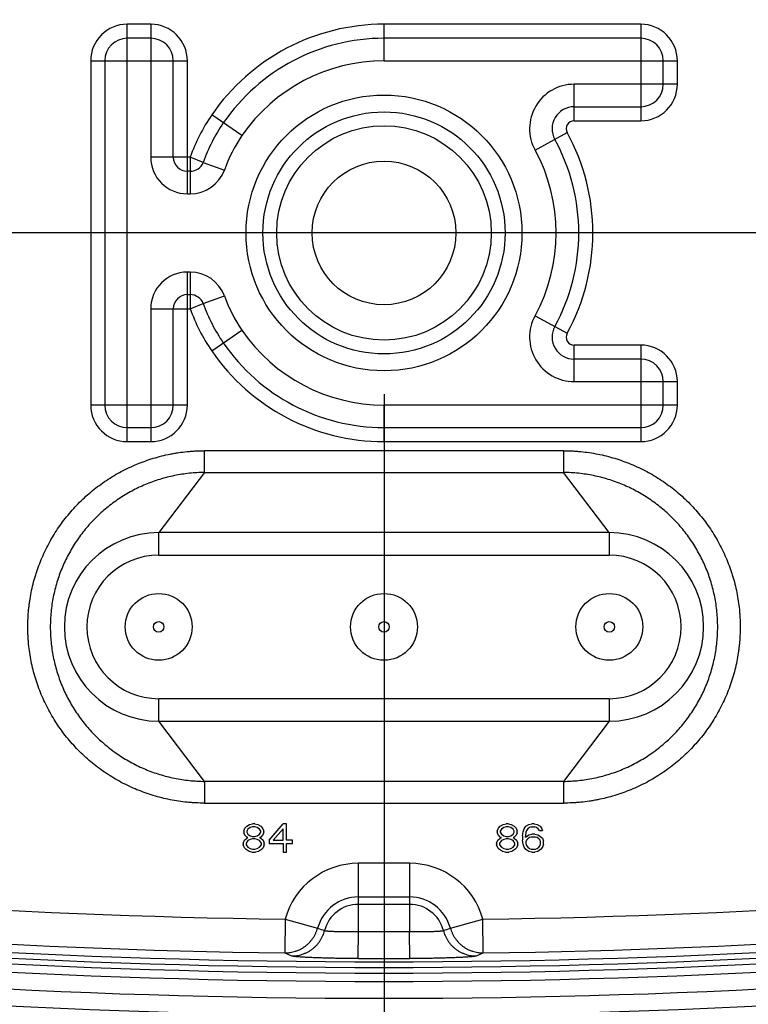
# Model space of a CAD drawing. Header units: inches. Extents: x 0 to 34, y 0 to 22.
# Tile 90 of 124: x 15.707 to 16.217, y 13.936 to 14.624. Entities that reach past the tile are written whole.
import ezdxf

# ---------------------------------------------------------------- set-up
doc = ezdxf.new("R2010")
doc.units = ezdxf.units.IN
doc.header["$LTSCALE"] = 1.87
doc.header["$MEASUREMENT"] = 0
doc.layers.get('0').update_dxf_attribs({"linetype": 'CONTINUOUS'})
doc.layers.add('DIMENSIONS', color=7, linetype='CONTINUOUS')
doc.styles.get("Standard").update_dxf_attribs({"font": 'txt', "width": 0.8})
doc.dimstyles.new('DIMSTYLE_1', dxfattribs={"dimtxt": 0.125, "dimasz": 0.18, "dimexe": 0.125, "dimexo": 0.0625, "dimgap": 0.0625, "dimtad": 0, "dimtih": 1, "dimtoh": 1, "dimdec": 3, "dimlfac": 2, "dimzin": 4, "dimdsep": 46, "dimtxsty": 'STANDARD', "dimblk": '_FILLED', "dimblk1": '_FILLED', "dimblk2": '_FILLED', "dimcen": 0.09, "dimadec": 0, "dimazin": 0, "dimtp": 0.001, "dimtm": 0.001, "dimtfac": 1, "dimtdec": 3, "dimtofl": 0, "dimtmove": 0, "dimatfit": 3, "dimldrblk": '_FILLED', "dimfxl": 1, "dimtolj": 1, "dimtzin": 4, "dimarcsym": 0})

# ---------------------------------------------------------------- blocks, each defined once
blk = doc.blocks.new('_FILLED')
at = {"color": 0, "linetype": 'BYBLOCK'}
blk.add_solid([(0, 0), (-1, 0.1736), (-1, -0.1736)], dxfattribs=at)
blk = doc.blocks.new('*D17')
at = {"layer": 'DIMENSIONS', "color": 2, "linetype": 'CONTINUOUS'}
for p, q in [((15.96205, 14.36249), (15.96205, 11.42521)), ((14.03705, 12.33771), (14.03705, 11.42521)), ((14.03705, 11.55021), (14.58705, 11.55021)), ((15.96205, 11.55021), (15.41205, 11.55021))]:
    blk.add_line(p, q, dxfattribs=at)
at = {"layer": 'DIMENSIONS', "color": 2, "linetype": 'CONTINUOUS', "xscale": 0.18, "yscale": 0.18, "zscale": 0.18, "rotation": 180}
blk.add_blockref('_FILLED', (14.03705, 11.55021), dxfattribs=at)
at = {"layer": 'DIMENSIONS', "color": 2, "linetype": 'CONTINUOUS', "xscale": 0.18, "yscale": 0.18, "zscale": 0.18}
blk.add_blockref('_FILLED', (15.96205, 11.55021), dxfattribs=at)
at = {"layer": 'DIMENSIONS', "color": 2, "linetype": 'CONTINUOUS', "insert": (14.89955, 11.61271), "char_height": 0.125, "width": 0.7, "attachment_point": 2, "line_spacing_factor": 0.9}
blk.add_mtext('3.850\\P[97.79]', dxfattribs=at)
blk = doc.blocks.new('*D18')
at = {"layer": 'DIMENSIONS', "color": 2, "linetype": 'CONTINUOUS'}
for p, q in [((15.96205, 14.36249), (15.96205, 11.42521)), ((17.46205, 13.95021), (17.46205, 11.42521)), ((15.96205, 11.55021), (16.34955, 11.55021)), ((17.46205, 11.55021), (17.07455, 11.55021))]:
    blk.add_line(p, q, dxfattribs=at)
at = {"layer": 'DIMENSIONS', "color": 2, "linetype": 'CONTINUOUS', "xscale": 0.18, "yscale": 0.18, "zscale": 0.18, "rotation": 180}
blk.add_blockref('_FILLED', (15.96205, 11.55021), dxfattribs=at)
at = {"layer": 'DIMENSIONS', "color": 2, "linetype": 'CONTINUOUS', "xscale": 0.18, "yscale": 0.18, "zscale": 0.18}
blk.add_blockref('_FILLED', (17.46205, 11.55021), dxfattribs=at)
at = {"layer": 'DIMENSIONS', "color": 2, "linetype": 'CONTINUOUS', "insert": (16.66205, 11.61271), "char_height": 0.125, "width": 0.6, "attachment_point": 2, "line_spacing_factor": 0.9}
blk.add_mtext('3.000\\P[76.2]', dxfattribs=at)
blk = doc.blocks.new('*D23')
at = {"layer": 'DIMENSIONS', "color": 2, "linetype": 'CONTINUOUS'}
for p, q in [((16.93705, 14.47521), (10.46205, 14.47521)), ((10.58705, 14.47521), (10.58705, 13.55516)), ((10.58705, 12.30021), (10.58705, 13.11766)), ((13.97455, 12.30021), (10.46205, 12.30021))]:
    blk.add_line(p, q, dxfattribs=at)
at = {"layer": 'DIMENSIONS', "color": 2, "linetype": 'CONTINUOUS', "xscale": 0.18, "yscale": 0.18, "zscale": 0.18}
for p, rotation in [((10.58705, 14.47521), 90), ((10.58705, 12.30021), 270)]:
    blk.add_blockref('_FILLED', p, dxfattribs=dict(at, rotation=rotation))
at = {"layer": 'DIMENSIONS', "color": 2, "linetype": 'CONTINUOUS', "insert": (10.43705, 13.49266), "char_height": 0.125, "width": 0.8, "attachment_point": 2, "line_spacing_factor": 0.9}
blk.add_mtext('4.350\\P[110.49]', dxfattribs=at)
blk = doc.blocks.new('*D24')
at = {"layer": 'DIMENSIONS', "color": 2, "linetype": 'CONTINUOUS'}
for p, q in [((13.97455, 16.65021), (10.46205, 16.65021)), ((10.58705, 16.65021), (10.58705, 15.75636)), ((10.58705, 14.47521), (10.58705, 15.31886)), ((16.93705, 14.47521), (10.46205, 14.47521))]:
    blk.add_line(p, q, dxfattribs=at)
at = {"layer": 'DIMENSIONS', "color": 2, "linetype": 'CONTINUOUS', "xscale": 0.18, "yscale": 0.18, "zscale": 0.18}
for p, rotation in [((10.58705, 16.65021), 90), ((10.58705, 14.47521), 270)]:
    blk.add_blockref('_FILLED', p, dxfattribs=dict(at, rotation=rotation))
at = {"layer": 'DIMENSIONS', "color": 2, "linetype": 'CONTINUOUS', "insert": (10.43705, 15.69386), "char_height": 0.125, "width": 0.8, "attachment_point": 2, "line_spacing_factor": 0.9}
blk.add_mtext('4.350\\P[110.49]', dxfattribs=at)

msp = doc.modelspace()

# ---------------------------------------------------------------- linework, layer by layer
at = {"color": 7, "linetype": 'CONTINUOUS'}
for p, q in [((15.7826, 14.32923), (15.7826, 14.62124)), ((15.79899, 14.62124), (15.7826, 14.62124)), ((15.79899, 14.62124), (15.79899, 14.52821)), ((15.96205, 14.59565), (15.96205, 14.62124)), ((16.14151, 14.62124), (15.96205, 14.62124)), ((16.14151, 14.62124), (16.14151, 14.55366)), ((15.79899, 14.6114), (15.7826, 14.6114)), ((16.14151, 14.6114), (15.96205, 14.6114)), ((15.75701, 14.59565), (15.75701, 14.35482)), ((15.75701, 14.59565), (15.82458, 14.59565)), ((15.76685, 14.59565), (15.76685, 14.35482)), ((15.81474, 14.52821), (15.81474, 14.59565)), ((15.82458, 14.50262), (15.82458, 14.59565)), ((15.96205, 14.59565), (16.1671, 14.59565)), ((16.15726, 14.57925), (16.15726, 14.59565)), ((16.1671, 14.57925), (16.1671, 14.59565)), ((16.09496, 14.55366), (16.09496, 14.57925)), ((16.1671, 14.57925), (16.09496, 14.57925)), ((16.09496, 14.5635), (16.14151, 14.5635)), ((15.86271, 14.5433), (15.8416, 14.55776)), ((16.09496, 14.55366), (16.14151, 14.55366)), ((16.06764, 14.53311), (16.09008, 14.54541)), ((15.82655, 14.52821), (15.79899, 14.52821)), ((15.82655, 14.52821), (15.82655, 14.51837)), ((15.83572, 14.52463), (15.82655, 14.52821)), ((15.83572, 14.52463), (15.85051, 14.51921)), ((15.82655, 14.51837), (15.82458, 14.51837)), ((15.82655, 14.51837), (15.82655, 14.50262)), ((15.82458, 14.50262), (15.82655, 14.50262)), ((15.82458, 14.35482), (15.82458, 14.44786)), ((15.82655, 14.44786), (15.82458, 14.44786)), ((15.82655, 14.44786), (15.82655, 14.43211)), ((15.82458, 14.43211), (15.82655, 14.43211)), ((15.82655, 14.43211), (15.82655, 14.42226)), ((15.83572, 14.42585), (15.85051, 14.43127)), ((15.82655, 14.42226), (15.83572, 14.42585)), ((15.79899, 14.42226), (15.79899, 14.32923)), ((15.79899, 14.42226), (15.82655, 14.42226)), ((15.81474, 14.35482), (15.81474, 14.42226)), ((16.06764, 14.41736), (16.09008, 14.40506)), ((15.8416, 14.39271), (15.86271, 14.40717)), ((16.09496, 14.37122), (16.09496, 14.39681)), ((16.14151, 14.39681), (16.09496, 14.39681)), ((16.14151, 14.39681), (16.14151, 14.32923)), ((16.14151, 14.38697), (16.09496, 14.38697)), ((16.09496, 14.37122), (16.1671, 14.37122)), ((16.15726, 14.35482), (16.15726, 14.37122)), ((16.1671, 14.35482), (16.1671, 14.37122)), ((15.82458, 14.35482), (15.75701, 14.35482)), ((15.96205, 14.32923), (15.96205, 14.35482)), ((16.1671, 14.35482), (15.96205, 14.35482)), ((15.7826, 14.33908), (15.79899, 14.33908)), ((15.96205, 14.33908), (16.14151, 14.33908)), ((15.7826, 14.32923), (15.79899, 14.32923)), ((15.96205, 14.32923), (16.14151, 14.32923)), ((16.08747, 14.32289), (15.83662, 14.32289)), ((15.83662, 14.30769), (15.83662, 14.32289)), ((16.08747, 14.32289), (16.08747, 14.30769)), ((15.83662, 14.30769), (15.80457, 14.26559)), ((15.83662, 14.30769), (16.08747, 14.30769)), ((16.11953, 14.26559), (16.08747, 14.30769)), ((15.80457, 14.24984), (15.80457, 14.26559)), ((16.11953, 14.26559), (15.80457, 14.26559)), ((16.11953, 14.26559), (16.11953, 14.24984)), ((15.80457, 14.24984), (16.11953, 14.24984)), ((15.80457, 14.1337), (15.80457, 14.14945)), ((16.11953, 14.14945), (15.80457, 14.14945)), ((16.11953, 14.14945), (16.11953, 14.1337)), ((15.83662, 14.0916), (15.80457, 14.1337)), ((15.80457, 14.1337), (16.11953, 14.1337)), ((16.11953, 14.1337), (16.08747, 14.0916)), ((16.08747, 14.0916), (15.83662, 14.0916)), ((15.83662, 14.0916), (15.83662, 14.0764)), ((16.08747, 14.0916), (16.08747, 14.0764)), ((15.83662, 14.0764), (16.08747, 14.0764)), ((15.86403, 14.05683), (15.86485, 14.05892)), ((15.86485, 14.05892), (15.86608, 14.06018)), ((15.86608, 14.06018), (15.86813, 14.06143)), ((15.8669, 14.05808), (15.86608, 14.05683)), ((15.86854, 14.05934), (15.8669, 14.05808)), ((15.86813, 14.06143), (15.87018, 14.06185)), ((15.87018, 14.05976), (15.86854, 14.05934)), ((15.87182, 14.06185), (15.87018, 14.06185)), ((15.87182, 14.05976), (15.87018, 14.05976)), ((15.87182, 14.06185), (15.87387, 14.06143)), ((15.87346, 14.05934), (15.87182, 14.05976)), ((15.8751, 14.05808), (15.87346, 14.05934)), ((15.87387, 14.06143), (15.87592, 14.06018)), ((15.87592, 14.05683), (15.8751, 14.05808)), ((15.87592, 14.06018), (15.87715, 14.05892)), ((15.87715, 14.05892), (15.87797, 14.05683)), ((15.88166, 14.05054), (15.89151, 14.06185)), ((15.89151, 14.0585), (15.88454, 14.05054)), ((15.89397, 14.06185), (15.89151, 14.06185)), ((15.89151, 14.05054), (15.89151, 14.0585)), ((15.89397, 14.05054), (15.89397, 14.06185)), ((16.0412, 14.05683), (16.04202, 14.05892)), ((16.04202, 14.05892), (16.04325, 14.06018)), ((16.04325, 14.06018), (16.0453, 14.06143)), ((16.04407, 14.05808), (16.04325, 14.05683)), ((16.04571, 14.05934), (16.04407, 14.05808)), ((16.0453, 14.06143), (16.04735, 14.06185)), ((16.04735, 14.05976), (16.04571, 14.05934)), ((16.04899, 14.06185), (16.04735, 14.06185)), ((16.04899, 14.05976), (16.04735, 14.05976)), ((16.04899, 14.06185), (16.05104, 14.06143)), ((16.05063, 14.05934), (16.04899, 14.05976)), ((16.05227, 14.05808), (16.05063, 14.05934)), ((16.05104, 14.06143), (16.05309, 14.06018)), ((16.05309, 14.05683), (16.05227, 14.05808)), ((16.05309, 14.06018), (16.05432, 14.05892)), ((16.05432, 14.05892), (16.05514, 14.05683)), ((16.05924, 14.05641), (16.06006, 14.0585)), ((16.06006, 14.0585), (16.06129, 14.06018)), ((16.06129, 14.06018), (16.06334, 14.06143)), ((16.06252, 14.0585), (16.0617, 14.05724)), ((16.06375, 14.05934), (16.06252, 14.0585)), ((16.06334, 14.06143), (16.06539, 14.06185)), ((16.06498, 14.05976), (16.06375, 14.05934)), ((16.06498, 14.05976), (16.06744, 14.05976)), ((16.06703, 14.06185), (16.06539, 14.06185)), ((16.06703, 14.06185), (16.06908, 14.06143)), ((16.06867, 14.05934), (16.06744, 14.05976)), ((16.0699, 14.0585), (16.06867, 14.05934)), ((16.06908, 14.06143), (16.07113, 14.06018)), ((16.07072, 14.05724), (16.0699, 14.0585)), ((16.07113, 14.06018), (16.07236, 14.0585)), ((16.07236, 14.0585), (16.07277, 14.05724)), ((15.86403, 14.05683), (15.86403, 14.05557)), ((15.86485, 14.05389), (15.86403, 14.05557)), ((15.86444, 14.05054), (15.86608, 14.0518)), ((15.86608, 14.05264), (15.86485, 14.05389)), ((15.86608, 14.05683), (15.86608, 14.05599)), ((15.86608, 14.05599), (15.8669, 14.05473)), ((15.8669, 14.05222), (15.86608, 14.05264)), ((15.86608, 14.0518), (15.8669, 14.05222)), ((15.8669, 14.05473), (15.86854, 14.05347)), ((15.86854, 14.05096), (15.8669, 14.05012)), ((15.86854, 14.05347), (15.87018, 14.05306)), ((15.87018, 14.05138), (15.86854, 14.05096)), ((15.87018, 14.05306), (15.87182, 14.05306)), ((15.87182, 14.05138), (15.87018, 14.05138)), ((15.87182, 14.05306), (15.87346, 14.05347)), ((15.87346, 14.05096), (15.87182, 14.05138)), ((15.87346, 14.05347), (15.8751, 14.05473)), ((15.8751, 14.05012), (15.87346, 14.05096)), ((15.8751, 14.05473), (15.87592, 14.05599)), ((15.87592, 14.05264), (15.8751, 14.05222)), ((15.8751, 14.05222), (15.87592, 14.0518)), ((15.87592, 14.05599), (15.87592, 14.05683)), ((15.87715, 14.05389), (15.87592, 14.05264)), ((15.87592, 14.0518), (15.87756, 14.05054)), ((15.87797, 14.05557), (15.87715, 14.05389)), ((15.87797, 14.05557), (15.87797, 14.05683)), ((16.0412, 14.05683), (16.0412, 14.05557)), ((16.04202, 14.05389), (16.0412, 14.05557)), ((16.04161, 14.05054), (16.04325, 14.0518)), ((16.04325, 14.05264), (16.04202, 14.05389)), ((16.04325, 14.05683), (16.04325, 14.05599)), ((16.04325, 14.05599), (16.04407, 14.05473)), ((16.04407, 14.05222), (16.04325, 14.05264)), ((16.04325, 14.0518), (16.04407, 14.05222)), ((16.04407, 14.05473), (16.04571, 14.05347)), ((16.04571, 14.05096), (16.04407, 14.05012)), ((16.04571, 14.05347), (16.04735, 14.05306)), ((16.04735, 14.05138), (16.04571, 14.05096)), ((16.04735, 14.05306), (16.04899, 14.05306)), ((16.04899, 14.05138), (16.04735, 14.05138)), ((16.04899, 14.05306), (16.05063, 14.05347)), ((16.05063, 14.05096), (16.04899, 14.05138)), ((16.05063, 14.05347), (16.05227, 14.05473)), ((16.05227, 14.05012), (16.05063, 14.05096)), ((16.05227, 14.05473), (16.05309, 14.05599)), ((16.05309, 14.05264), (16.05227, 14.05222)), ((16.05227, 14.05222), (16.05309, 14.0518)), ((16.05309, 14.05599), (16.05309, 14.05683)), ((16.05432, 14.05389), (16.05309, 14.05264)), ((16.05309, 14.0518), (16.05473, 14.05054)), ((16.05514, 14.05557), (16.05432, 14.05389)), ((16.05514, 14.05557), (16.05514, 14.05683)), ((16.05883, 14.05347), (16.05924, 14.05641)), ((16.05883, 14.05347), (16.05883, 14.05054)), ((16.06129, 14.05599), (16.06088, 14.05347)), ((16.06088, 14.05264), (16.06334, 14.05431)), ((16.06088, 14.05264), (16.06088, 14.05347)), ((16.0617, 14.05724), (16.06129, 14.05599)), ((16.06252, 14.05138), (16.0617, 14.05054)), ((16.06375, 14.05222), (16.06252, 14.05138)), ((16.06334, 14.05431), (16.06539, 14.05473)), ((16.06498, 14.05264), (16.06375, 14.05222)), ((16.06785, 14.05264), (16.06498, 14.05264)), ((16.06744, 14.05473), (16.06539, 14.05473)), ((16.06744, 14.05473), (16.06949, 14.05431)), ((16.06908, 14.05222), (16.06785, 14.05264)), ((16.07031, 14.05138), (16.06908, 14.05222)), ((16.06949, 14.05431), (16.07154, 14.05306)), ((16.07113, 14.05054), (16.07031, 14.05138)), ((16.07072, 14.05724), (16.07277, 14.05724)), ((16.07154, 14.05306), (16.07277, 14.0518)), ((16.07277, 14.0518), (16.07359, 14.04971)), ((15.86362, 14.04845), (15.86444, 14.05054)), ((15.86362, 14.04845), (15.86362, 14.04719)), ((15.86444, 14.0451), (15.86362, 14.04719)), ((15.86567, 14.04384), (15.86444, 14.0451)), ((15.8669, 14.05012), (15.86567, 14.04845)), ((15.86567, 14.04845), (15.86567, 14.04719)), ((15.86567, 14.04719), (15.8669, 14.04552)), ((15.8669, 14.04552), (15.86854, 14.04468)), ((15.86854, 14.04468), (15.87018, 14.04426)), ((15.87018, 14.04426), (15.87182, 14.04426)), ((15.87182, 14.04426), (15.87346, 14.04468)), ((15.87346, 14.04468), (15.8751, 14.04552)), ((15.87633, 14.04845), (15.8751, 14.05012)), ((15.8751, 14.04552), (15.87633, 14.04719)), ((15.87633, 14.04719), (15.87633, 14.04845)), ((15.87756, 14.0451), (15.87633, 14.04384)), ((15.87756, 14.05054), (15.87838, 14.04845)), ((15.87838, 14.04719), (15.87756, 14.0451)), ((15.87838, 14.04719), (15.87838, 14.04845)), ((15.88166, 14.05054), (15.88166, 14.04803)), ((15.88166, 14.04803), (15.89151, 14.04803)), ((15.88454, 14.05054), (15.89151, 14.05054)), ((15.89151, 14.04803), (15.89151, 14.04217)), ((15.89807, 14.05054), (15.89397, 14.05054)), ((15.89397, 14.04217), (15.89397, 14.04803)), ((15.89397, 14.04803), (15.89807, 14.04803)), ((15.89807, 14.04803), (15.89807, 14.05054)), ((16.04079, 14.04845), (16.04161, 14.05054)), ((16.04079, 14.04845), (16.04079, 14.04719)), ((16.04161, 14.0451), (16.04079, 14.04719)), ((16.04284, 14.04384), (16.04161, 14.0451)), ((16.04407, 14.05012), (16.04284, 14.04845)), ((16.04284, 14.04845), (16.04284, 14.04719)), ((16.04284, 14.04719), (16.04407, 14.04552)), ((16.04407, 14.04552), (16.04571, 14.04468)), ((16.04571, 14.04468), (16.04735, 14.04426)), ((16.04735, 14.04426), (16.04899, 14.04426)), ((16.04899, 14.04426), (16.05063, 14.04468)), ((16.05063, 14.04468), (16.05227, 14.04552)), ((16.0535, 14.04845), (16.05227, 14.05012)), ((16.05227, 14.04552), (16.0535, 14.04719)), ((16.0535, 14.04719), (16.0535, 14.04845)), ((16.05473, 14.0451), (16.0535, 14.04384)), ((16.05473, 14.05054), (16.05555, 14.04845)), ((16.05555, 14.04719), (16.05473, 14.0451)), ((16.05555, 14.04719), (16.05555, 14.04845)), ((16.05924, 14.04761), (16.05883, 14.05054)), ((16.06006, 14.04552), (16.05924, 14.04761)), ((16.06129, 14.04384), (16.06006, 14.04552)), ((16.0617, 14.05054), (16.06129, 14.04929)), ((16.06129, 14.04929), (16.06129, 14.04803)), ((16.06129, 14.04803), (16.0617, 14.04677)), ((16.0617, 14.04677), (16.06252, 14.04552)), ((16.06252, 14.04552), (16.06375, 14.04468)), ((16.06375, 14.04468), (16.06498, 14.04426)), ((16.06498, 14.04426), (16.06785, 14.04426)), ((16.06785, 14.04426), (16.06908, 14.04468)), ((16.06908, 14.04468), (16.07031, 14.04552)), ((16.07031, 14.04552), (16.07113, 14.04677)), ((16.07154, 14.04929), (16.07113, 14.05054)), ((16.07113, 14.04677), (16.07154, 14.04803)), ((16.07154, 14.04803), (16.07154, 14.04929)), ((16.07277, 14.04552), (16.07154, 14.04384)), ((16.07359, 14.04761), (16.07277, 14.04552)), ((16.07359, 14.04761), (16.07359, 14.04971)), ((15.86772, 14.04258), (15.86567, 14.04384)), ((15.86977, 14.04217), (15.86772, 14.04258)), ((15.86977, 14.04217), (15.87223, 14.04217)), ((15.87428, 14.04258), (15.87223, 14.04217)), ((15.87633, 14.04384), (15.87428, 14.04258)), ((15.89151, 14.04217), (15.89397, 14.04217)), ((16.04489, 14.04258), (16.04284, 14.04384)), ((16.04694, 14.04217), (16.04489, 14.04258)), ((16.04694, 14.04217), (16.0494, 14.04217)), ((16.05145, 14.04258), (16.0494, 14.04217)), ((16.0535, 14.04384), (16.05145, 14.04258)), ((16.06334, 14.04258), (16.06129, 14.04384)), ((16.06539, 14.04217), (16.06334, 14.04258)), ((16.06539, 14.04217), (16.06744, 14.04217)), ((16.06949, 14.04258), (16.06744, 14.04217)), ((16.07154, 14.04384), (16.06949, 14.04258)), ((15.94418, 13.98664), (15.94418, 14.03428)), ((15.97991, 14.03428), (15.94418, 14.03428)), ((15.97991, 14.03428), (15.97991, 13.98664)), ((15.94418, 14.01075), (15.97991, 14.01075)), ((15.97991, 14.00557), (15.94418, 14.00557)), ((15.89293, 13.99521), (15.89262, 13.9716)), ((15.89293, 13.99521), (15.91563, 13.98898)), ((16.00846, 13.98898), (16.03115, 13.99521)), ((16.03147, 13.9716), (16.03115, 13.99521)), ((15.9441, 13.96763), (15.94418, 13.98664)), ((15.94418, 13.98664), (15.97991, 13.98664)), ((15.97999, 13.96763), (15.97991, 13.98664)), ((15.89262, 13.9716), (15.89744, 13.96947)), ((16.02665, 13.96947), (16.03147, 13.9716))]:
    msp.add_line(p, q, dxfattribs=at)
for centre, radius in [((15.96205, 14.47524), 0.09646), ((15.96205, 14.47524), 0.08465), ((15.96205, 14.47524), 0.075), ((15.96205, 14.47524), 0.05025), ((15.80457, 14.19965), 0.02337), ((15.96205, 14.19965), 0.02337), ((16.11953, 14.19965), 0.02337), ((15.80457, 14.19965), 0.00369), ((15.96205, 14.19965), 0.00369), ((16.11953, 14.19965), 0.00369)]:
    msp.add_circle(centre, radius, dxfattribs=at)
for centre, radius, start, end in [((15.7826, 14.59565), 0.02559, 90, 180), ((15.79899, 14.59565), 0.02559, 0, 90), ((15.96205, 14.47524), 0.146, 90, 145.5808), ((16.14151, 14.59565), 0.02559, 0, 90), ((15.7826, 14.59565), 0.01575, 90, 180), ((15.79899, 14.59565), 0.01575, 0, 90), ((15.96205, 14.47524), 0.13616, 90, 145.5808), ((16.14151, 14.59565), 0.01575, 0, 90), ((15.96205, 14.47524), 0.12041, 90, 145.5808), ((16.09496, 14.54809), 0.03116, 90, 208.72782), ((16.14151, 14.57925), 0.02559, 270, 360), ((16.14151, 14.57925), 0.01575, 270, 360), ((16.09496, 14.54809), 0.01541, 90, 208.72782), ((15.94747, 14.48522), 0.12833, 145.5808, 160.4309), ((16.09496, 14.54809), 0.00557, 90, 208.72782), ((15.94747, 14.48522), 0.11849, 145.5808, 160.5776), ((15.94747, 14.48522), 0.10274, 145.5808, 160.68555), ((15.96205, 14.47524), 0.13616, 331.27218, 28.72782), ((15.96205, 14.47524), 0.146, 331.27218, 28.72782), ((15.96205, 14.47524), 0.12041, 331.27218, 28.72782), ((15.82458, 14.52821), 0.02559, 180, 270), ((15.82458, 14.52821), 0.00984, 180, 270), ((15.82655, 14.52821), 0.00984, 270, 338.65395), ((15.82655, 14.52821), 0.02559, 270, 339.40441), ((15.82458, 14.42226), 0.02559, 90, 180), ((15.82655, 14.42226), 0.02559, 20.59559, 90), ((15.82458, 14.42226), 0.00984, 90, 180), ((15.82655, 14.42226), 0.00984, 21.34605, 90), ((15.94747, 14.46525), 0.10274, 199.31445, 214.4192), ((15.94747, 14.46525), 0.11849, 199.4224, 214.4192), ((15.94747, 14.46525), 0.12833, 199.5691, 214.4192), ((16.09496, 14.40238), 0.03116, 151.27218, 270), ((16.09496, 14.40238), 0.01541, 151.27218, 270), ((15.96205, 14.47524), 0.12041, 214.4192, 270), ((16.09496, 14.40238), 0.00557, 151.27218, 270), ((15.96205, 14.47524), 0.13616, 214.4192, 270), ((16.14151, 14.37122), 0.02559, 0, 90), ((15.96205, 14.47524), 0.146, 214.4192, 270), ((16.14151, 14.37122), 0.01575, 0, 90), ((15.7826, 14.35482), 0.02559, 180, 270), ((15.7826, 14.35482), 0.01575, 180, 270), ((15.79899, 14.35482), 0.02559, 270, 360), ((15.79899, 14.35482), 0.01575, 270, 360), ((16.14151, 14.35482), 0.02559, 270, 360), ((16.14151, 14.35482), 0.01575, 270, 360), ((15.80457, 14.19965), 0.06594, 90, 270), ((16.11953, 14.19965), 0.06594, 270, 90), ((15.80457, 14.19965), 0.0502, 90, 270), ((16.11953, 14.19965), 0.0502, 270, 90), ((15.96205, 19.19847), 5.20372, 262.83952, 269.23903), ((15.94418, 13.98114), 0.05314, 90, 164.64977), ((15.97991, 13.98114), 0.05314, 15.3502, 90), ((15.96205, 19.19847), 5.20372, 270.76095, 277.16048), ((15.96205, 19.19847), 5.22733, 262.83952, 269.23903), ((15.94418, 13.98114), 0.02961, 90, 164.64977), ((15.97991, 13.98114), 0.02961, 15.3502, 90), ((15.96205, 19.19847), 5.22733, 270.76095, 277.16048), ((15.96205, 19.19847), 5.23308, 262.83952, 277.16048), ((15.94418, 13.98114), 0.02443, 90, 165.58717), ((15.97991, 13.98114), 0.02443, 14.41281, 90), ((15.96205, 19.19847), 5.24101, 262.83952, 277.16048), ((15.96205, 19.19847), 5.23701, 262.83952, 277.16048), ((15.96205, 19.19847), 5.24683, 262.83952, 277.16048), ((16.02851, 14.29553), 0.32667, 249.78531, 250.69755), ((15.89558, 14.29554), 0.32668, 289.30244, 290.21466), ((15.96205, 19.19847), 5.25863, 262.83952, 277.16048), ((15.96205, 19.19847), 5.27048, 262.83952, 277.16048), ((15.96205, 19.19847), 5.23087, 269.80343, 270.19655), ((15.96205, 19.19847), 5.28229, 262.83952, 277.16048)]:
    msp.add_arc(centre, radius, start, end, dxfattribs=at)
for points, knots in [([(15.83662, 14.0764), (15.8346, 14.0764), (15.83157, 14.07648), (15.82754, 14.07672), (15.82352, 14.07707), (15.8185, 14.07768), (15.81253, 14.07871), (15.80662, 14.08004), (15.80078, 14.08165), (15.79502, 14.08354), (15.78937, 14.08572), (15.78382, 14.08816), (15.77841, 14.09088), (15.77313, 14.09386), (15.76801, 14.09709), (15.76305, 14.10057), (15.75826, 14.10429), (15.75367, 14.10824), (15.74927, 14.11241), (15.74508, 14.11679), (15.74112, 14.12137), (15.73738, 14.12614), (15.73388, 14.13109), (15.73063, 14.1362), (15.72764, 14.14147), (15.7249, 14.14688), (15.72244, 14.15241), (15.72062, 14.15712), (15.7193, 14.16094), (15.71807, 14.16479), (15.71672, 14.16965), (15.71539, 14.17556), (15.71435, 14.18153), (15.71373, 14.18654), (15.71338, 14.19057), (15.7132, 14.19359), (15.71308, 14.19662), (15.71303, 14.20066), (15.71316, 14.2057), (15.71353, 14.21074), (15.71398, 14.21475), (15.71452, 14.21875), (15.71539, 14.22373), (15.71672, 14.22964), (15.71807, 14.23451), (15.7193, 14.23835), (15.72062, 14.24217), (15.72244, 14.24688), (15.7249, 14.25242), (15.72764, 14.25782), (15.73063, 14.26309), (15.73388, 14.26821), (15.73738, 14.27315), (15.74112, 14.27792), (15.74508, 14.2825), (15.74927, 14.28688), (15.75367, 14.29105), (15.75826, 14.295), (15.76305, 14.29872), (15.76801, 14.3022), (15.77313, 14.30543), (15.77841, 14.30841), (15.78382, 14.31113), (15.78937, 14.31358), (15.79502, 14.31575), (15.80078, 14.31764), (15.80662, 14.31926), (15.81155, 14.32036), (15.81552, 14.32109), (15.81951, 14.32173), (15.82352, 14.32223), (15.82754, 14.32257), (15.83157, 14.32282), (15.8346, 14.32289), (15.83662, 14.32289)], [0, 0, 0, 0, 0.015624, 0.023438, 0.031251, 0.046876, 0.0625, 0.078125, 0.09375, 0.109375, 0.125, 0.140625, 0.15625, 0.171874, 0.187499, 0.203124, 0.218749, 0.234374, 0.249999, 0.265624, 0.281248, 0.296873, 0.312498, 0.328123, 0.343748, 0.359373, 0.374998, 0.390622, 0.398435, 0.406248, 0.421873, 0.437498, 0.453123, 0.468748, 0.476561, 0.484374, 0.492187, 0.5, 0.515625, 0.53125, 0.539063, 0.546876, 0.562501, 0.578126, 0.59375, 0.601563, 0.609376, 0.625001, 0.640626, 0.656251, 0.671876, 0.687501, 0.703126, 0.71875, 0.734375, 0.75, 0.765625, 0.78125, 0.796875, 0.8125, 0.828124, 0.843749, 0.859374, 0.874999, 0.890624, 0.906249, 0.921874, 0.937498, 0.945311, 0.953124, 0.968749, 0.976562, 0.984376, 1, 1, 1, 1]), ([(16.08747, 14.32289), (16.08949, 14.32289), (16.09252, 14.32282), (16.09655, 14.32257), (16.10058, 14.32223), (16.10559, 14.32161), (16.11156, 14.32058), (16.11747, 14.31926), (16.12331, 14.31764), (16.12907, 14.31575), (16.13472, 14.31358), (16.14027, 14.31113), (16.14568, 14.30841), (16.15096, 14.30543), (16.15608, 14.3022), (16.16105, 14.29872), (16.16583, 14.295), (16.17042, 14.29105), (16.17482, 14.28688), (16.17901, 14.2825), (16.18297, 14.27792), (16.18671, 14.27315), (16.19021, 14.26821), (16.19346, 14.26309), (16.19645, 14.25782), (16.19919, 14.25242), (16.20165, 14.24688), (16.20347, 14.24217), (16.20479, 14.23835), (16.20602, 14.23451), (16.20737, 14.22964), (16.2087, 14.22373), (16.20974, 14.21776), (16.21036, 14.21275), (16.21071, 14.20873), (16.2109, 14.2057), (16.21101, 14.20268), (16.21106, 14.19864), (16.21093, 14.19359), (16.21056, 14.18855), (16.21011, 14.18454), (16.20957, 14.18054), (16.2087, 14.17556), (16.20737, 14.16965), (16.20602, 14.16479), (16.20479, 14.16094), (16.20347, 14.15712), (16.20165, 14.15241), (16.19919, 14.14688), (16.19645, 14.14147), (16.19346, 14.1362), (16.19021, 14.13109), (16.18671, 14.12614), (16.18297, 14.12137), (16.17901, 14.11679), (16.17482, 14.11241), (16.17042, 14.10824), (16.16583, 14.10429), (16.16105, 14.10057), (16.15608, 14.09709), (16.15096, 14.09386), (16.14568, 14.09088), (16.14027, 14.08816), (16.13472, 14.08572), (16.12907, 14.08354), (16.12331, 14.08165), (16.11747, 14.08004), (16.11254, 14.07893), (16.10857, 14.0782), (16.10459, 14.07756), (16.10058, 14.07707), (16.09655, 14.07672), (16.09252, 14.07648), (16.08949, 14.0764), (16.08747, 14.0764)], [0, 0, 0, 0, 0.015624, 0.023438, 0.031251, 0.046876, 0.0625, 0.078125, 0.09375, 0.109375, 0.125, 0.140625, 0.15625, 0.171874, 0.187499, 0.203124, 0.218749, 0.234374, 0.249999, 0.265624, 0.281248, 0.296873, 0.312498, 0.328123, 0.343748, 0.359373, 0.374998, 0.390622, 0.398435, 0.406248, 0.421873, 0.437498, 0.453123, 0.468748, 0.476561, 0.484374, 0.492187, 0.5, 0.515625, 0.53125, 0.539063, 0.546876, 0.562501, 0.578126, 0.59375, 0.601563, 0.609376, 0.625001, 0.640626, 0.656251, 0.671876, 0.687501, 0.703126, 0.71875, 0.734375, 0.75, 0.765625, 0.78125, 0.796875, 0.8125, 0.828124, 0.843749, 0.859374, 0.874999, 0.890624, 0.906249, 0.921874, 0.937498, 0.945311, 0.953124, 0.968749, 0.976562, 0.984376, 1, 1, 1, 1]), ([(15.83662, 14.30769), (15.83485, 14.30768), (15.83132, 14.30756), (15.82603, 14.30714), (15.82076, 14.30645), (15.81554, 14.30551), (15.81037, 14.30433), (15.80526, 14.30289), (15.80024, 14.30121), (15.7953, 14.29929), (15.79046, 14.29712), (15.78573, 14.29473), (15.78113, 14.2921), (15.77666, 14.28926), (15.77234, 14.2862), (15.76817, 14.28294), (15.76416, 14.27948), (15.75905, 14.27462), (15.75313, 14.26807), (15.74787, 14.26098), (15.74409, 14.25503), (15.74148, 14.25043), (15.7391, 14.2457), (15.73695, 14.24087), (15.73504, 14.23594), (15.73338, 14.23092), (15.73197, 14.22582), (15.73043, 14.21894), (15.72913, 14.21022), (15.7286, 14.19964), (15.72913, 14.18907), (15.73043, 14.18035), (15.73197, 14.17347), (15.73339, 14.16837), (15.73504, 14.16335), (15.73695, 14.15842), (15.7391, 14.15359), (15.74148, 14.14886), (15.74409, 14.14427), (15.74787, 14.13831), (15.75313, 14.13122), (15.75905, 14.12467), (15.76416, 14.11981), (15.76817, 14.11635), (15.77234, 14.11309), (15.77667, 14.11003), (15.78113, 14.10719), (15.78574, 14.10457), (15.79046, 14.10217), (15.7953, 14.10001), (15.80024, 14.09808), (15.80527, 14.0964), (15.81037, 14.09497), (15.81554, 14.09378), (15.82077, 14.09284), (15.82603, 14.09216), (15.83132, 14.09173), (15.83485, 14.09162), (15.83662, 14.0916)], [0, 0, 0, 0, 0.015665, 0.031328, 0.046989, 0.062649, 0.078305, 0.093957, 0.109605, 0.125248, 0.140888, 0.156524, 0.172158, 0.18779, 0.203418, 0.219043, 0.234665, 0.250285, 0.28151, 0.312732, 0.328345, 0.343957, 0.359566, 0.375173, 0.390779, 0.406386, 0.421993, 0.437601, 0.468804, 0.500001, 0.531199, 0.562402, 0.578009, 0.593616, 0.609223, 0.62483, 0.640437, 0.656046, 0.671657, 0.687271, 0.718493, 0.749718, 0.765337, 0.780958, 0.796583, 0.812211, 0.827843, 0.843477, 0.859114, 0.874754, 0.890398, 0.906047, 0.921701, 0.937358, 0.953017, 0.968678, 0.984339, 1, 1, 1, 1]), ([(16.08747, 14.0916), (16.08924, 14.09162), (16.09277, 14.09173), (16.09806, 14.09216), (16.10333, 14.09284), (16.10855, 14.09378), (16.11372, 14.09497), (16.11882, 14.0964), (16.12385, 14.09808), (16.12879, 14.10001), (16.13363, 14.10217), (16.13835, 14.10457), (16.14296, 14.10719), (16.14743, 14.11003), (16.15175, 14.11309), (16.15592, 14.11635), (16.15993, 14.11981), (16.16504, 14.12467), (16.17096, 14.13122), (16.17622, 14.13831), (16.18, 14.14427), (16.18261, 14.14887), (16.18499, 14.15359), (16.18714, 14.15842), (16.18905, 14.16335), (16.19071, 14.16837), (16.19212, 14.17347), (16.19366, 14.18035), (16.19497, 14.18907), (16.19549, 14.19965), (16.19497, 14.21022), (16.19366, 14.21894), (16.19212, 14.22582), (16.19071, 14.23092), (16.18905, 14.23594), (16.18714, 14.24087), (16.18499, 14.2457), (16.18261, 14.25043), (16.18, 14.25503), (16.17622, 14.26098), (16.17096, 14.26807), (16.16504, 14.27462), (16.15993, 14.27949), (16.15592, 14.28294), (16.15175, 14.2862), (16.14743, 14.28926), (16.14296, 14.2921), (16.13836, 14.29473), (16.13363, 14.29712), (16.12879, 14.29929), (16.12385, 14.30121), (16.11882, 14.30289), (16.11372, 14.30433), (16.10855, 14.30551), (16.10333, 14.30645), (16.09806, 14.30714), (16.09277, 14.30756), (16.08924, 14.30768), (16.08747, 14.30769)], [0, 0, 0, 0, 0.015665, 0.031328, 0.046989, 0.062649, 0.078305, 0.093957, 0.109605, 0.125248, 0.140888, 0.156524, 0.172158, 0.18779, 0.203418, 0.219043, 0.234665, 0.250285, 0.28151, 0.312732, 0.328345, 0.343957, 0.359566, 0.375173, 0.390779, 0.406386, 0.421993, 0.437601, 0.468804, 0.500001, 0.531199, 0.562402, 0.578009, 0.593616, 0.609223, 0.62483, 0.640437, 0.656046, 0.671657, 0.687271, 0.718493, 0.749718, 0.765337, 0.780958, 0.796583, 0.812211, 0.827843, 0.843477, 0.859114, 0.874754, 0.890398, 0.906047, 0.921701, 0.937358, 0.953017, 0.968678, 0.984339, 1, 1, 1, 1]), ([(15.89262, 13.9716), (15.89327, 13.9716), (15.89423, 13.97163), (15.89552, 13.97175), (15.8968, 13.97192), (15.89838, 13.97223), (15.89993, 13.97267), (15.90115, 13.9731), (15.90235, 13.97358), (15.90381, 13.97427), (15.90549, 13.97524), (15.90708, 13.97635), (15.90858, 13.97758), (15.90998, 13.97893), (15.91104, 13.98015), (15.91183, 13.98117), (15.91258, 13.98223), (15.91343, 13.9836), (15.91417, 13.98504), (15.91469, 13.98623), (15.91516, 13.98743), (15.91545, 13.98836), (15.91563, 13.98898)], [0, 0, 0, 0, 0.062373, 0.093572, 0.124776, 0.187183, 0.249609, 0.280837, 0.312069, 0.374536, 0.437022, 0.499526, 0.562051, 0.62459, 0.687141, 0.718427, 0.749715, 0.812283, 0.874853, 0.906144, 0.937434, 1, 1, 1, 1]), ([(16.00846, 13.98898), (16.00863, 13.98836), (16.00893, 13.98743), (16.0094, 13.98623), (16.00992, 13.98504), (16.01066, 13.9836), (16.01151, 13.98223), (16.01226, 13.98117), (16.01305, 13.98015), (16.01411, 13.97893), (16.01551, 13.97758), (16.01701, 13.97635), (16.0186, 13.97524), (16.02028, 13.97427), (16.02174, 13.97358), (16.02294, 13.9731), (16.02416, 13.97267), (16.02571, 13.97223), (16.02729, 13.97192), (16.02857, 13.97175), (16.02986, 13.97163), (16.03082, 13.9716), (16.03147, 13.9716)], [0, 0, 0, 0, 0.062568, 0.09386, 0.125151, 0.187722, 0.250288, 0.281575, 0.31286, 0.37541, 0.437947, 0.500469, 0.562974, 0.625461, 0.687928, 0.719161, 0.750389, 0.812816, 0.875223, 0.906427, 0.937626, 1, 1, 1, 1]), ([(15.89744, 13.96947), (15.89805, 13.96947), (15.8993, 13.96951), (15.90117, 13.96971), (15.90307, 13.97008), (15.90495, 13.9706), (15.90682, 13.9713), (15.90864, 13.97216), (15.91039, 13.97318), (15.91205, 13.97435), (15.91361, 13.97566), (15.91504, 13.97709), (15.91634, 13.97863), (15.91749, 13.98025), (15.91849, 13.98194), (15.91933, 13.98368), (15.92001, 13.98544), (15.92037, 13.98663), (15.92052, 13.98722)], [0, 0, 0, 0, 0.058767, 0.118955, 0.180368, 0.242862, 0.306319, 0.370502, 0.435142, 0.499991, 0.564841, 0.629487, 0.693679, 0.757147, 0.819649, 0.881064, 0.941247, 1, 1, 1, 1]), ([(15.92052, 13.98722), (15.92054, 13.98722), (15.92058, 13.9872), (15.92064, 13.98718), (15.92071, 13.98716), (15.9208, 13.98714), (15.9209, 13.98712), (15.92106, 13.9871), (15.92129, 13.98706), (15.92161, 13.98702), (15.92197, 13.98698), (15.92238, 13.98695), (15.92283, 13.98691), (15.92333, 13.98687), (15.92409, 13.98682), (15.92514, 13.98676), (15.92652, 13.9867), (15.92805, 13.98664), (15.92972, 13.98659), (15.93151, 13.98655), (15.93342, 13.98652), (15.93541, 13.98652), (15.93713, 13.98652), (15.93854, 13.98654), (15.93964, 13.98656), (15.94075, 13.98659), (15.94227, 13.98662), (15.94341, 13.98664), (15.94418, 13.98664)], [0, 0, 0, 0, 0.002271, 0.005053, 0.008353, 0.012173, 0.016512, 0.021369, 0.03263, 0.045938, 0.06127, 0.078601, 0.097906, 0.119153, 0.142287, 0.193975, 0.252486, 0.317333, 0.388003, 0.463881, 0.544329, 0.628712, 0.716535, 0.761749, 0.807865, 0.854881, 0.902674, 1, 1, 1, 1]), ([(15.97991, 13.98664), (15.98068, 13.98664), (15.98182, 13.98662), (15.98334, 13.98659), (15.98445, 13.98656), (15.98555, 13.98654), (15.98696, 13.98652), (15.98868, 13.98652), (15.99067, 13.98652), (15.99257, 13.98655), (15.99437, 13.98659), (15.99604, 13.98664), (15.99757, 13.9867), (15.99895, 13.98676), (16, 13.98682), (16.00076, 13.98687), (16.00126, 13.98691), (16.00171, 13.98695), (16.00212, 13.98698), (16.00248, 13.98702), (16.0028, 13.98706), (16.00303, 13.9871), (16.00319, 13.98712), (16.00329, 13.98714), (16.00337, 13.98716), (16.00345, 13.98718), (16.00351, 13.9872), (16.00355, 13.98722), (16.00357, 13.98722)], [0, 0, 0, 0, 0.097327, 0.145121, 0.192136, 0.238253, 0.283467, 0.371292, 0.455675, 0.536124, 0.612002, 0.682671, 0.747517, 0.806028, 0.857716, 0.88085, 0.902096, 0.921401, 0.938732, 0.954063, 0.967371, 0.978632, 0.983489, 0.987828, 0.991647, 0.994947, 0.997729, 1, 1, 1, 1]), ([(16.00357, 13.98722), (16.00372, 13.98663), (16.00408, 13.98544), (16.00476, 13.98368), (16.0056, 13.98194), (16.0066, 13.98025), (16.00775, 13.97863), (16.00905, 13.97709), (16.01048, 13.97566), (16.01203, 13.97435), (16.0137, 13.97318), (16.01545, 13.97216), (16.01727, 13.9713), (16.01913, 13.9706), (16.02102, 13.97008), (16.02292, 13.96971), (16.02479, 13.96951), (16.02604, 13.96947), (16.02665, 13.96947)], [0, 0, 0, 0, 0.058753, 0.118936, 0.180351, 0.242853, 0.306321, 0.370513, 0.435159, 0.500009, 0.564858, 0.629498, 0.693681, 0.757138, 0.819632, 0.881045, 0.941233, 1, 1, 1, 1]), ([(15.9441, 13.96763), (15.94123, 13.96764), (15.93695, 13.96767), (15.9313, 13.96775), (15.92719, 13.96782), (15.92323, 13.96791), (15.91944, 13.96801), (15.91586, 13.96812), (15.91253, 13.96825), (15.90946, 13.96838), (15.90709, 13.9685), (15.90535, 13.96861), (15.90417, 13.96868), (15.90307, 13.96876), (15.90207, 13.96884), (15.90116, 13.96892), (15.90033, 13.96899), (15.89961, 13.96907), (15.89906, 13.96914), (15.89868, 13.9692), (15.89843, 13.96924), (15.8982, 13.96928), (15.898, 13.96931), (15.89782, 13.96935), (15.89767, 13.96939), (15.89755, 13.96943), (15.89747, 13.96946), (15.89744, 13.96947)], [0, 0, 0, 0, 0.184307, 0.274649, 0.36272, 0.447772, 0.529133, 0.606009, 0.677631, 0.743405, 0.802867, 0.830029, 0.855378, 0.878857, 0.900428, 0.920077, 0.937758, 0.9534, 0.966951, 0.972933, 0.978381, 0.983297, 0.98768, 0.991535, 0.994867, 0.997685, 1, 1, 1, 1]), ([(16.02665, 13.96947), (16.02662, 13.96946), (16.02654, 13.96943), (16.02642, 13.96939), (16.02627, 13.96935), (16.02609, 13.96931), (16.02589, 13.96928), (16.02566, 13.96924), (16.02541, 13.9692), (16.02503, 13.96914), (16.02448, 13.96907), (16.02376, 13.96899), (16.02293, 13.96892), (16.02202, 13.96884), (16.02101, 13.96876), (16.01992, 13.96868), (16.01874, 13.96861), (16.017, 13.9685), (16.01463, 13.96838), (16.01156, 13.96825), (16.00823, 13.96812), (16.00465, 13.96801), (16.00086, 13.96791), (15.99689, 13.96782), (15.99279, 13.96775), (15.98858, 13.96769), (15.9843, 13.96765), (15.98143, 13.96764), (15.97999, 13.96763)], [0, 0, 0, 0, 0.002314, 0.005129, 0.008458, 0.012309, 0.016688, 0.021599, 0.027044, 0.033021, 0.046569, 0.062212, 0.079901, 0.099567, 0.121149, 0.144626, 0.169966, 0.197119, 0.256579, 0.322357, 0.393972, 0.47084, 0.552198, 0.637273, 0.725369, 0.815711, 0.907523, 1, 1, 1, 1])]:
    msp.add_open_spline(points, degree=3, knots=knots, dxfattribs=at)

# ---------------------------------------------------------------- dimensions: what is measured, and where the dimension line sits
at = {"layer": 'DIMENSIONS', "color": 2, "linetype": 'CONTINUOUS'}
for base, p1, p2, angle, picture, middle in [((10.58705, 16.65021), (16.99955, 14.47521), (14.03705, 16.65021), 90, '*D24', (10.58705, 15.53761)), ((10.58705, 12.30021), (16.99955, 14.47521), (14.03705, 12.30021), 270, '*D23', (10.58705, 13.33641)), ((15.96205, 11.55021), (17.46205, 14.01271), (15.96205, 14.42499), 180, '*D18', (16.71205, 11.45646))]:
    dim = msp.add_linear_dim(base=base, p1=p1, p2=p2, angle=angle, dimstyle='DIMSTYLE_1', dxfattribs=at)
    dim.commit()
    dim.dimension.update_dxf_attribs({"geometry": picture, "text_midpoint": middle, "dimtype": 160})
dim = msp.add_linear_dim(base=(15.96205, 11.55021), p1=(14.03705, 12.40021), p2=(15.96205, 14.42499), dimstyle='DIMSTYLE_1', dxfattribs=at)
dim.commit()
dim.dimension.update_dxf_attribs({"geometry": '*D17', "text_midpoint": (14.99955, 11.45646), "dimtype": 160})

doc.saveas('drawing.dxf')
